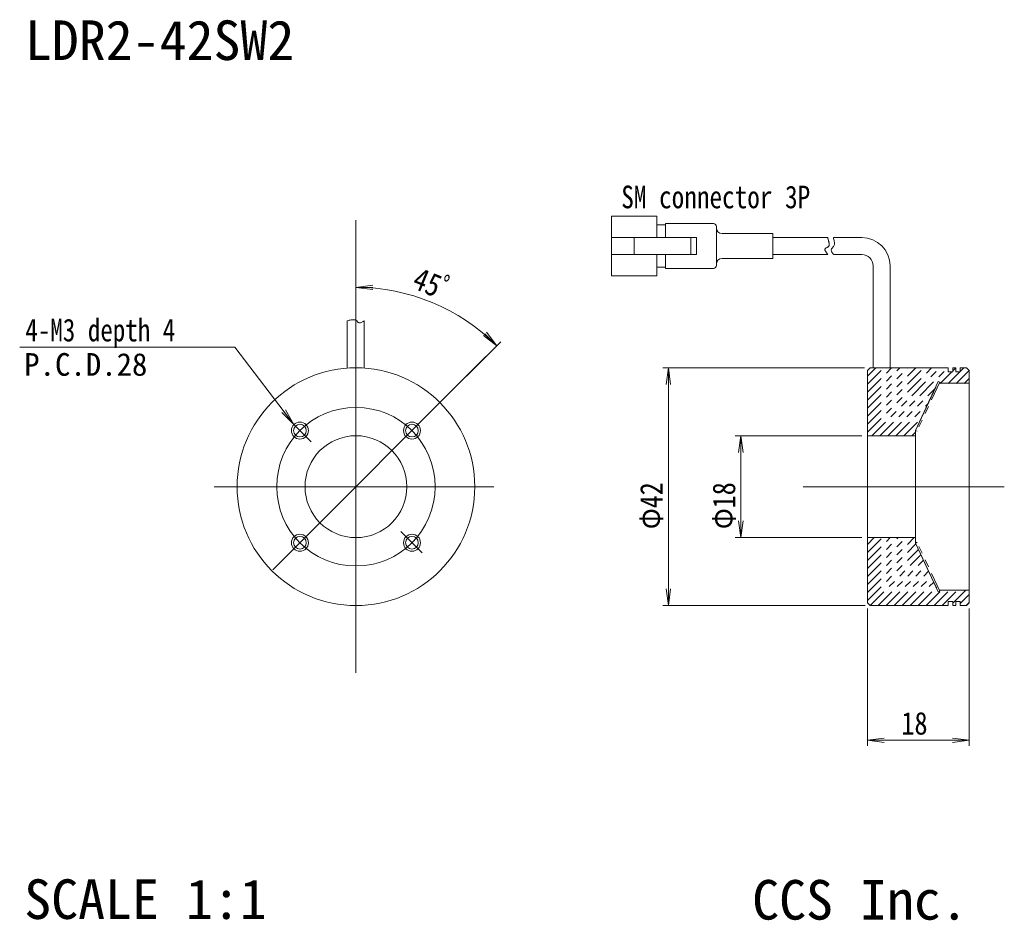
# Model space of a CAD drawing. Extents: x 36 to 210, y 21 to 180.
import ezdxf

# ---------------------------------------------------------------- set-up
doc = ezdxf.new("R2010")
doc.units = 0
doc.header["$MEASUREMENT"] = 0
for name, pattern in [('CENTER1', [10, 6.25, -1.25, 1.25, -1.25]), ('DASHED2', [5, 2.5, -2.5]), ('PHANTOM1', [10, 3.420658, -1.315868, 1.315868, -1.315868, 1.315868, -1.315868])]:
    doc.linetypes.add(name, pattern=pattern)
doc.layers.get('0').update_dxf_attribs({"linetype": 'continuous', "lineweight": 13})
for name, color, linetype, lineweight in [('3', 7, 'continuous', 13), ('4', 7, 'continuous', 13), ('5', 7, 'continuous', 13)]:
    doc.layers.add(name, color=color, linetype=linetype, lineweight=lineweight)
doc.styles.add('Font_0', font='MS Gothic.ttf')

# ---------------------------------------------------------------- blocks, each defined once
blk = doc.blocks.new('FXTIP_ARROW_E')
at = {"color": 7, "linetype": 'Continuous', "lineweight": 13}
for q in [(-1, 0), (-0.991445, 0.130526), (-0.991445, -0.130526)]:
    blk.add_line((0, 0), q, dxfattribs=at)
blk = doc.blocks.new('FXTIP_ARROW_S')
at = {"color": 7, "linetype": 'Continuous', "lineweight": 13}
for q in [(-1, 0), (-0.991445, 0.130526), (-0.991445, -0.130526)]:
    blk.add_line((0, 0), q, dxfattribs=at)
blk = doc.blocks.new('BLKF031')
at = {"layer": '5', "color": 7, "linetype": 'PHANTOM1', "lineweight": 13}
for p, q in [((195.699206, 123.724856), (199.71408, 132.33478)), ((199.71408, 132.33478), (199.985972, 132.207994)), ((199.985972, 132.207994), (195.971098, 123.59807)), ((195.971098, 123.59807), (195.699206, 123.724856))]:
    blk.add_line(p, q, dxfattribs=at)
blk = doc.blocks.new('BLKF032')
at = {"layer": '5', "color": 7, "linetype": 'PHANTOM1', "lineweight": 13}
for p, q in [((195.971098, 103.96025), (195.699206, 103.833465)), ((199.985972, 95.350326), (195.971098, 103.96025))]:
    blk.add_line(p, q, dxfattribs=at)
at = {"layer": '5', "color": 7, "linetype": 'CENTER1', "lineweight": 13}
for p, q in [((195.699206, 103.833465), (199.71408, 95.223541)), ((199.71408, 95.223541), (199.985972, 95.350326))]:
    blk.add_line(p, q, dxfattribs=at)
blk = doc.blocks.new('BLKF033')
at = {"layer": '4', "color": 7, "linetype": 'PHANTOM1', "lineweight": 13}
for p, q in [((187.199206, 123.391859), (198.586508, 134.77916)), ((187.199206, 124.806072), (197.172294, 134.77916)), ((187.199206, 126.220286), (195.758081, 134.77916)), ((187.199206, 127.634499), (194.343867, 134.77916)), ((187.199206, 129.048713), (192.929653, 134.77916)), ((187.199206, 130.462926), (191.51544, 134.77916)), ((187.199206, 131.87714), (190.101226, 134.77916)), ((187.199206, 133.291353), (188.687013, 134.77916)), ((188.000721, 122.77916), (200.000721, 134.77916)), ((189.414935, 122.77916), (201.414935, 134.77916)), ((200.079148, 132.02916), (202.129148, 134.07916)), ((201.493362, 132.02916), (203.543362, 134.07916)), ((202.299206, 134.249218), (202.799206, 134.749218)), ((202.907576, 132.02916), (205.178391, 134.299975)), ((203.599206, 134.135004), (204.243362, 134.77916)), ((204.321789, 132.02916), (205.199206, 132.906577)), ((190.829148, 122.77916), (199.128073, 131.078085)), ((192.243362, 122.77916), (197.89242, 128.428218)), ((193.657576, 122.77916), (196.656767, 125.778352)), ((195.071789, 122.77916), (195.699206, 123.406577)), ((187.199206, 96.521801), (195.456565, 104.77916)), ((187.199206, 97.936014), (194.042352, 104.77916)), ((187.199206, 99.350228), (192.628138, 104.77916)), ((187.199206, 100.764442), (191.213925, 104.77916)), ((187.199206, 102.178655), (189.799711, 104.77916)), ((187.199206, 103.592869), (188.385498, 104.77916)), ((187.199206, 95.107587), (195.771038, 103.67942)), ((187.199206, 93.693374), (196.220779, 102.714947)), ((187.699206, 92.77916), (196.67052, 101.750474)), ((189.11342, 92.77916), (197.120261, 100.786002)), ((190.527633, 92.77916), (197.570002, 99.821529)), ((191.941847, 92.77916), (198.019743, 98.857057)), ((193.35606, 92.77916), (198.469484, 97.892584)), ((194.770274, 92.77916), (198.919225, 96.928111)), ((196.184487, 92.77916), (199.368966, 95.963639)), ((197.598701, 92.77916), (200.348701, 95.52916)), ((199.012915, 92.77916), (201.762915, 95.52916)), ((200.427128, 92.77916), (203.177128, 95.52916)), ((202.299206, 93.237025), (204.591342, 95.52916)), ((203.599206, 93.122811), (205.199206, 94.722811)), ((204.669769, 92.77916), (205.199206, 93.308597))]:
    blk.add_line(p, q, dxfattribs=at)

msp = doc.modelspace()

# ---------------------------------------------------------------- linework, layer by layer
at = {"color": 7, "linetype": 'Continuous', "lineweight": 13}
for points in [[(179.59, 138.78), (179.52, 138.89), (179.45, 139), (179.38, 139.11), (179.32, 139.22), (179.27, 139.33), (179.23, 139.43), (179.21, 139.52), (179.2, 139.61), (179.21, 139.69), (179.24, 139.77), (179.29, 139.84), (179.35, 139.91), (179.42, 139.98), (179.49, 140.05), (179.56, 140.12), (179.63, 140.21), (179.68, 140.3), (179.73, 140.4), (179.76, 140.52), (179.77, 140.65), (179.77, 140.79), (179.76, 140.94), (179.74, 141.1), (179.71, 141.26), (179.67, 141.43), (179.63, 141.61), (179.59, 141.78)], [(96.69, 127.09), (96.58, 127.02), (96.47, 126.95), (96.36, 126.88), (96.25, 126.82), (96.14, 126.77), (96.04, 126.73), (95.95, 126.7), (95.86, 126.7), (95.78, 126.71), (95.7, 126.74), (95.63, 126.78), (95.56, 126.84), (95.49, 126.91), (95.42, 126.98), (95.35, 127.06), (95.26, 127.12), (95.17, 127.18), (95.07, 127.23), (94.95, 127.26), (94.82, 127.27), (94.68, 127.27), (94.53, 127.26), (94.37, 127.24), (94.21, 127.21), (94.04, 127.17), (93.86, 127.13), (93.69, 127.09)]]:
    msp.add_lwpolyline(points, dxfattribs=at)
at = {"layer": '3', "color": 7, "linetype": 'Continuous', "lineweight": 13}
for p, q in [((95.22, 144.86), (95.22, 64.91)), ((118.19, 120.75), (80.52, 83.08)), ((186.09, 118.78), (199.89, 118.78)), ((199.89, 118.78), (199.89, 118.08)), ((200.69, 118.78), (200.69, 118.08)), ((201.19, 118.78), (200.69, 118.78)), ((200.99, 118.78), (201.19, 118.78)), ((201.19, 118.08), (201.19, 118.78)), ((201.99, 118.78), (203.09, 118.78)), ((201.99, 118.78), (201.99, 118.08)), ((185.59, 77.28), (185.59, 118.28)), ((203.59, 77.28), (203.59, 118.28)), ((198.39, 116.21), (198.39, 116.03)), ((198.39, 116.21), (198.39, 116.03)), ((198.39, 116.03), (203.59, 116.03)), ((198.39, 116.03), (203.59, 116.03)), ((83.51, 109.49), (87.3, 105.71)), ((185.59, 106.78), (194.09, 106.78)), ((194.09, 106.78), (194.09, 107.73)), ((70.16, 97.78), (119.56, 97.78)), ((209.78, 97.78), (174.23, 97.78)), ((106.93, 86.07), (103.15, 89.85)), ((185.59, 88.78), (194.09, 88.78)), ((194.09, 88.78), (194.09, 87.83)), ((198.39, 79.35), (198.39, 79.53)), ((198.39, 79.53), (203.59, 79.53)), ((186.09, 76.78), (199.89, 76.78)), ((199.89, 76.78), (199.89, 77.48)), ((200.69, 76.78), (200.69, 77.48)), ((201.19, 76.78), (200.69, 76.78)), ((200.99, 76.78), (201.19, 76.78)), ((201.19, 77.48), (201.19, 76.78)), ((201.99, 76.78), (201.99, 77.48)), ((201.99, 76.78), (203.09, 76.78))]:
    msp.add_line(p, q, dxfattribs=at)
for centre, radius in [((95.22, 97.78), 14), ((85.32, 107.68), 1.5), ((85.32, 107.68), 1.12), ((105.12, 107.68), 1.5), ((105.12, 107.68), 1.12), ((95.22, 97.78), 9), ((85.32, 87.88), 1.5), ((85.32, 87.88), 1.12), ((105.12, 87.88), 1.5), ((105.12, 87.88), 1.12)]:
    msp.add_circle(centre, radius, dxfattribs=at)
at = {"layer": '4', "color": 7, "linetype": 'Continuous', "lineweight": 13}
for p, q in [((95.22, 121), (95.22, 133.98)), ((114.74, 117.3), (120.82, 123.38)), ((185.59, 118.28), (186.09, 118.78)), ((203.09, 118.78), (203.59, 118.28)), ((194.09, 107.73), (198.11, 116.34)), ((197.66, 115.36), (194.31, 108.18)), ((198.11, 116.34), (198.38, 116.21)), ((194.09, 87.83), (198.11, 79.22)), ((185.59, 77.28), (186.09, 76.78)), ((203.09, 76.78), (203.59, 77.28))]:
    msp.add_line(p, q, dxfattribs=at)
msp.add_circle((95.22, 97.78), 21, dxfattribs=at)
msp.add_arc((95.22, 97.78), 35.2, 45, 90, dxfattribs=at)
at = {"layer": '5', "color": 7, "linetype": 'Continuous', "lineweight": 13}
for p, q in [((140.4, 135.03), (140.4, 145.53)), ((148.4, 145.53), (140.4, 145.53)), ((148.4, 141.78), (148.4, 145.53)), ((149.9, 144.03), (148.4, 144.03)), ((149.9, 141.78), (149.9, 144.23)), ((158.4, 144.23), (149.9, 144.23)), ((158.9, 136.83), (158.9, 143.73)), ((155.4, 141.78), (140.4, 141.78)), ((144.4, 138.78), (144.4, 141.78)), ((154.4, 138.78), (154.4, 141.78)), ((155.4, 138.78), (155.4, 141.78)), ((159.9, 142.48), (168.9, 142.48)), ((168.9, 142.48), (168.9, 138.08)), ((178.58, 141.78), (168.9, 141.78)), ((178.6, 141.71), (178.58, 141.78)), ((178.62, 141.63), (178.6, 141.71)), ((178.63, 141.56), (178.62, 141.63)), ((178.65, 141.49), (178.63, 141.56)), ((178.67, 141.41), (178.65, 141.49)), ((178.69, 141.34), (178.67, 141.41)), ((178.7, 141.27), (178.69, 141.34)), ((178.72, 141.19), (178.7, 141.27)), ((178.74, 141.12), (178.72, 141.19)), ((178.76, 141.05), (178.74, 141.12)), ((178.77, 140.97), (178.76, 141.05)), ((178.79, 140.9), (178.77, 140.97)), ((184.59, 141.78), (179.59, 141.78)), ((178.07, 139.67), (178.08, 139.71)), ((178.07, 139.63), (178.07, 139.67)), ((178.08, 139.58), (178.07, 139.63)), ((178.08, 139.71), (178.09, 139.75)), ((178.09, 139.54), (178.08, 139.58)), ((178.09, 139.75), (178.11, 139.79)), ((178.12, 139.49), (178.09, 139.54)), ((178.11, 139.79), (178.14, 139.82)), ((178.14, 139.44), (178.12, 139.49)), ((178.14, 139.82), (178.18, 139.86)), ((178.18, 139.4), (178.14, 139.44)), ((178.18, 139.86), (178.22, 139.89)), ((178.21, 139.35), (178.18, 139.4)), ((178.24, 139.3), (178.21, 139.35)), ((178.22, 139.89), (178.27, 139.93)), ((178.27, 139.26), (178.24, 139.3)), ((178.27, 139.93), (178.33, 139.96)), ((178.3, 139.21), (178.27, 139.26)), ((178.33, 139.16), (178.3, 139.21)), ((178.33, 139.96), (178.4, 139.99)), ((178.4, 139.99), (178.47, 140.02)), ((178.47, 140.02), (178.54, 140.05)), ((178.54, 140.05), (178.6, 140.08)), ((178.6, 140.08), (178.65, 140.12)), ((178.65, 140.12), (178.7, 140.16)), ((178.7, 140.16), (178.74, 140.21)), ((178.74, 140.21), (178.77, 140.26)), ((178.77, 140.26), (178.8, 140.31)), ((178.81, 140.83), (178.79, 140.9)), ((178.8, 140.31), (178.82, 140.36)), ((178.82, 140.75), (178.81, 140.83)), ((178.84, 140.68), (178.82, 140.75)), ((178.82, 140.36), (178.84, 140.42)), ((178.85, 140.61), (178.84, 140.68)), ((178.84, 140.42), (178.85, 140.48)), ((178.85, 140.54), (178.85, 140.61)), ((178.85, 140.48), (178.85, 140.54)), ((155.4, 138.78), (140.4, 138.78)), ((148.4, 135.03), (148.4, 138.78)), ((149.9, 136.33), (149.9, 138.78)), ((159.9, 138.08), (168.9, 138.08)), ((178.58, 138.78), (168.9, 138.78)), ((178.36, 139.11), (178.33, 139.16)), ((178.39, 139.07), (178.36, 139.11)), ((178.43, 139.02), (178.39, 139.07)), ((178.46, 138.97), (178.43, 139.02)), ((178.49, 138.92), (178.46, 138.97)), ((178.52, 138.88), (178.49, 138.92)), ((178.55, 138.83), (178.52, 138.88)), ((178.58, 138.78), (178.55, 138.83)), ((179.59, 138.78), (184.59, 138.78)), ((149.9, 136.53), (148.4, 136.53)), ((149.9, 136.53), (148.4, 136.53)), ((149.9, 136.33), (158.4, 136.33)), ((186.59, 136.78), (186.59, 118.78)), ((189.59, 118.78), (189.59, 136.78)), ((148.4, 135.03), (140.4, 135.03)), ((93.69, 127.09), (93.69, 118.73)), ((96.69, 127.09), (96.69, 118.73)), ((73.8, 122.44), (35.8, 122.44)), ((84.26, 108.74), (73.8, 122.44)), ((185.09, 118.78), (149.42, 118.78)), ((150.42, 76.78), (150.42, 118.78)), ((200.69, 118.08), (199.89, 118.08)), ((201.99, 118.08), (201.19, 118.08)), ((184.59, 106.78), (162.23, 106.78)), ((163.23, 88.78), (163.23, 106.78)), ((194.09, 106.78), (194.09, 88.78)), ((184.59, 88.78), (162.23, 88.78)), ((185.18, 76.78), (149.42, 76.78)), ((200.69, 77.48), (199.89, 77.48)), ((201.99, 77.48), (201.19, 77.48)), ((202.49, 76.78), (203.09, 76.78)), ((185.59, 76.28), (185.59, 52)), ((203.59, 76.28), (203.59, 52)), ((185.59, 53), (203.59, 53))]:
    msp.add_line(p, q, dxfattribs=at)
for centre, radius, start, end in [((158.4, 143.73), 0.5, 0, 90), ((159.9, 143.48), 1, 180, 270), ((184.59, 136.78), 5, 0, 90), ((159.9, 137.08), 1, 90, 180), ((184.59, 136.78), 2, 0, 90), ((158.4, 136.83), 0.5, -90, 0)]:
    msp.add_arc(centre, radius, start, end, dxfattribs=at)

# ---------------------------------------------------------------- block references
at = {"color": 7, "linetype": 'Continuous', "lineweight": 13}
for name in ['BLKF033', 'BLKF031', 'BLKF032']:
    msp.add_blockref(name, (-1.61, -16), dxfattribs=at)
at = {"layer": '4', "color": 7, "linetype": 'Continuous', "lineweight": 13, "xscale": 3, "yscale": 3}
for name, p, rotation in [('FXTIP_ARROW_S', (95.22, 132.98), 180), ('FXTIP_ARROW_E', (120.12, 122.67), 315)]:
    msp.add_blockref(name, p, dxfattribs=dict(at, rotation=rotation))
at = {"layer": '5', "color": 7, "linetype": 'Continuous', "lineweight": 13, "xscale": 3, "yscale": 3}
for name, p, rotation in [('FXTIP_ARROW_E', (150.42, 118.78), 90), ('FXTIP_ARROW_S', (84.26, 108.74), 307.356745), ('FXTIP_ARROW_E', (163.23, 106.78), 90), ('FXTIP_ARROW_S', (163.23, 88.78), 270), ('FXTIP_ARROW_S', (150.42, 76.78), 270), ('FXTIP_ARROW_S', (185.59, 53), 180), ('FXTIP_ARROW_E', (203.59, 53), 360)]:
    msp.add_blockref(name, p, dxfattribs=dict(at, rotation=rotation))

# ---------------------------------------------------------------- texts
at = {"color": 7, "linetype": 'Continuous', "style": 'Font_0'}
for s, height, p in [('LDR2-42SW2', 7, (36.71, 173.12)), ('P.C.D.28', 4, (36.6, 117.37)), ('SCALE 1:1', 7, (36.6, 21.44)), ('CCS Inc.', 7, (165.23, 21.33))]:
    msp.add_text(s, height=height, dxfattribs=at).set_placement(p)
at = {"layer": '3', "color": 7, "linetype": 'Continuous', "style": 'Font_0', "width": 0.818182}
msp.add_text('SM connector 3P', height=4, dxfattribs=at).set_placement((142.1, 146.94))
at = {"layer": '4', "color": 7, "linetype": 'Continuous', "style": 'Font_0', "width": 0.859091}
msp.add_text('45ﾟ', height=4, rotation=337.5, dxfattribs=at).set_placement((104.92, 132.95))
at = {"layer": '5', "color": 7, "linetype": 'DASHED2', "style": 'Font_0', "width": 0.811159}
msp.add_text('4-M3 depth 4', height=4, dxfattribs=at).set_placement((36.8, 123.44))
at = {"layer": '5', "color": 7, "linetype": 'Continuous', "style": 'Font_0', "width": 0.84375}
for s, p in [('Φ42', (149.42, 90.28)), ('Φ18', (162.23, 90.28))]:
    msp.add_text(s, height=4, rotation=90, dxfattribs=at).set_placement(p)
at = {"layer": '5', "color": 7, "linetype": 'Continuous', "style": 'Font_0', "width": 0.851351}
msp.add_text('18', height=4, dxfattribs=at).set_placement((191.59, 54))

doc.saveas('drawing.dxf')
